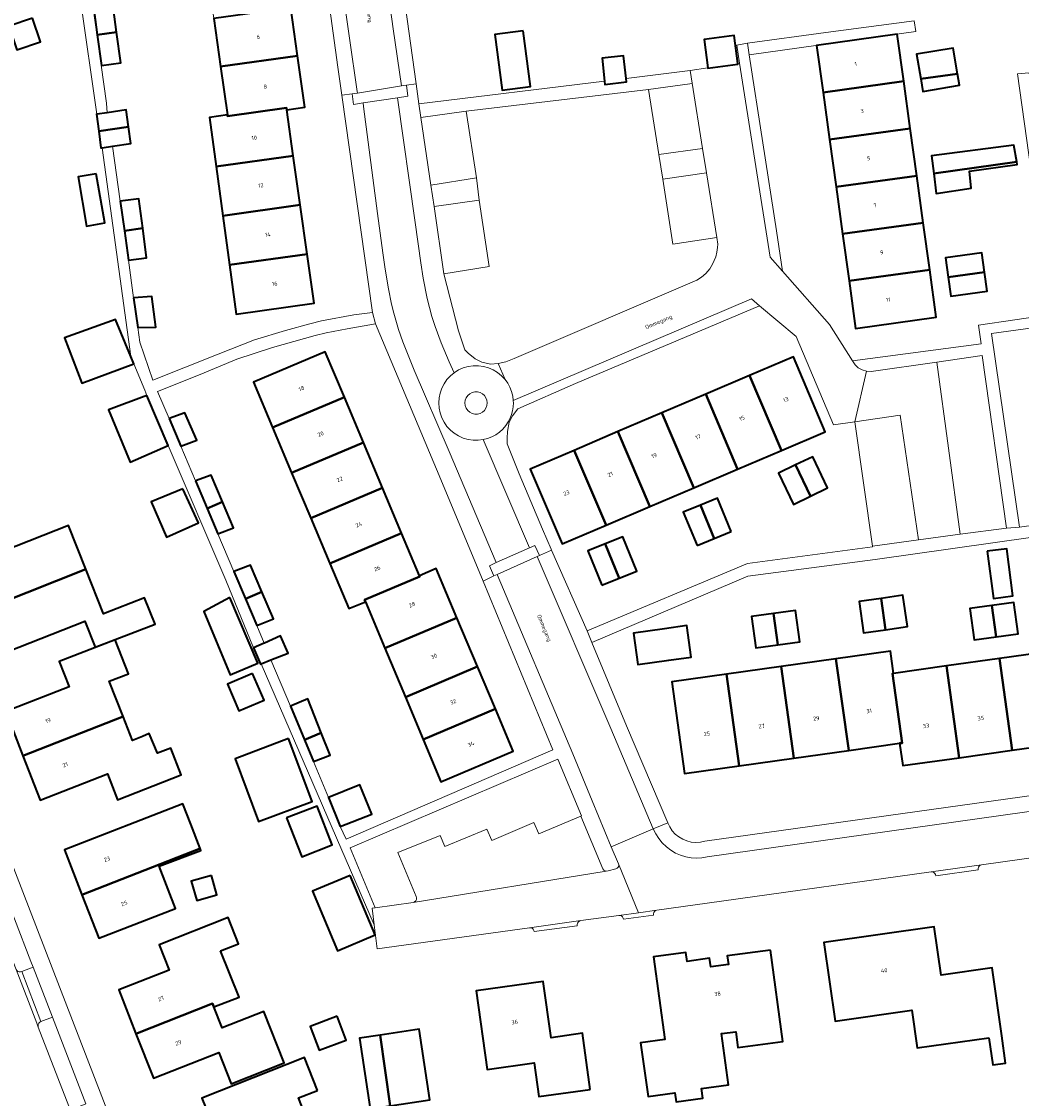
# Model space of a CAD drawing. Header units: metres. Extents: x 229229 to 231729, y 593167 to 595667.
# Tile 204 of 256: x 231073 to 231184, y 593946 to 594065. Entities that reach past the tile are written whole.
import ezdxf
from ezdxf.enums import TextEntityAlignment as Align

# ---------------------------------------------------------------- set-up
doc = ezdxf.new("R2010")
doc.units = ezdxf.units.M
for name, color, linetype, lineweight in [('B-WE-GR-BEPLANTING_CULTUUR_VASTE PLANTENVAK-GV', 90, 'Continuous', 18), ('B-WE-GR-GROENVOORZIENING-GV', 80, 'Continuous', 18), ('B-WE-OG-BEBOUWING-GV', 7, 'Continuous', 35), ('B-WE-OG-BEBOUWING-T18', 10, 'Continuous', 18), ('B-WE-OG-BEBOUWING_SCHUUR-GV', 7, 'Continuous', 35), ('B-WE-OG-TERREIN_ERF-GV', 7, 'Continuous', 18), ('B-WE-OG-TOPOGRAFIE-T18', 10, 'Continuous', 18), ('B-WE-VH-VERHARDING_GESLOTEN-GV', 252, 'Continuous', 18), ('B-WE-VH-VERHARDING_OPEN-GV', 252, 'Continuous', 18)]:
    doc.layers.add(name, color=color, linetype=linetype, lineweight=lineweight)
doc.styles.add('NLCS-ISO-M250-T18', font='NLCS-ISO.ttf', dxfattribs={"height": 0.45})

msp = doc.modelspace()

# ---------------------------------------------------------------- linework, layer by layer
at = {"layer": 'B-WE-GR-BEPLANTING_CULTUUR_VASTE PLANTENVAK-GV'}
for points in [[(231143.708, 594050.596), (231144.135, 594047.893), (231148.963, 594048.585), (231148.538, 594051.272)], [(231123.844, 594045.545), (231123.538, 594048.019), (231118.491, 594047.231), (231118.844, 594044.849)], [(231129.874, 593976.775), (231130.414, 593975.527), (231135.057, 593977.499), (231135.141, 593977.535), (231132.526, 593983.768), (231109.55, 593973.97), (231112.332, 593967.353), (231116.531, 593967.942), (231116.694, 593968.006), (231116.823, 593968.124), (231116.902, 593968.281), (231116.919, 593968.455), (231116.873, 593968.624), (231114.821, 593973.48), (231119.508, 593975.346), (231120.024, 593974.118), (231124.68, 593976.061), (231125.226, 593974.81)], [(231070.618, 593970.838), (231069.384, 593970.34), (231069.254, 593970.271), (231069.151, 593970.166), (231069.086, 593970.034), (231069.063, 593969.888), (231069.087, 593969.743), (231072.566, 593960.717), (231072.632, 593960.545), (231072.713, 593960.42), (231072.829, 593960.327), (231072.969, 593960.274), (231073.117, 593960.266), (231073.261, 593960.305), (231074.508, 593960.786), (231074.263, 593961.419)], [(231076.644, 593955.268), (231075.388, 593954.784), (231075.255, 593954.716), (231075.15, 593954.611), (231075.083, 593954.478), (231075.06, 593954.331), (231075.084, 593954.184), (231078.455, 593945.434), (231078.536, 593945.309), (231078.652, 593945.216), (231078.792, 593945.163), (231078.94, 593945.155), (231079.084, 593945.194), (231080.353, 593945.683)]]:
    msp.add_lwpolyline(points, close=True, dxfattribs=at)
at = {"layer": 'B-WE-GR-GROENVOORZIENING-GV'}
msp.add_lwpolyline([(231123.844, 594045.545), (231124.948, 594038.238), (231119.941, 594037.433), (231121.541, 594031.133), (231122.228, 594029.038), (231122.618, 594028.64), (231123.383, 594028.028), (231124.123, 594027.66), (231125.077, 594027.441), (231125.919, 594027.524), (231126.78, 594027.707), (231127.693, 594028.064), (231147.903, 594036.705), (231148.404, 594037.033), (231148.894, 594037.466), (231149.315, 594037.964), (231149.644, 594038.505), (231150.004, 594039.29), (231150.123, 594039.795), (231150.189, 594040.313), (231150.209, 594040.71), (231150.094, 594041.44), (231145.238, 594040.708), (231144.135, 594047.893), (231143.708, 594050.596), (231142.565, 594057.8), (231122.4, 594055.413), (231123.538, 594048.019)], close=True, dxfattribs=at)
at = {"layer": 'B-WE-OG-BEBOUWING-GV'}
for points in [[(231081.601, 594063.832), (231083.742, 594064.125), (231083.281, 594067.498), (231081.14, 594067.205)], [(231103.013, 594066.82), (231094.48, 594065.635), (231095.24, 594060.313), (231103.753, 594061.495)], [(231083.742, 594064.125), (231081.601, 594063.832), (231082.062, 594060.459), (231084.203, 594060.752)], [(231128.678, 594064.29), (231125.548, 594063.868), (231126.377, 594057.712), (231129.507, 594058.134)], [(231149.108, 594060.174), (231149.11, 594060.159), (231152.442, 594060.595), (231152.433, 594060.663), (231152.029, 594063.746), (231148.697, 594063.31)], [(231170.767, 594058.699), (231170.05, 594063.9), (231161.14, 594062.65), (231161.854, 594057.47)], [(231176.706, 594059.518), (231176.226, 594062.357), (231172.192, 594061.676), (231172.651, 594058.959)], [(231103.753, 594061.495), (231095.24, 594060.313), (231096, 594054.99), (231096.022, 594054.831), (231102.543, 594055.753), (231102.56, 594055.55), (231104.54, 594055.83)], [(231137.698, 594058.725), (231137.739, 594058.357), (231140.121, 594058.621), (231140.077, 594059.018), (231139.8, 594061.517), (231137.418, 594061.253)], [(231172.651, 594058.959), (231172.886, 594057.57), (231176.921, 594058.251), (231176.706, 594059.518)], [(231162.571, 594052.269), (231171.484, 594053.498), (231170.767, 594058.699), (231161.854, 594057.47)], [(231082.712, 594055.224), (231081.563, 594055.055), (231081.53, 594055.05), (231081.775, 594053.195), (231085.063, 594053.67), (231084.814, 594055.533)], [(231102.56, 594055.55), (231102.543, 594055.753), (231096.022, 594054.831), (231096, 594054.99), (231094.03, 594054.71), (231094.76, 594049.273), (231103.275, 594050.471)], [(231083.311, 594051.523), (231085.312, 594051.806), (231085.063, 594053.67), (231081.775, 594053.195), (231082.02, 594051.34), (231082.135, 594051.356)], [(231171.484, 594053.498), (231162.571, 594052.269), (231163.293, 594047.036), (231172.205, 594048.265)], [(231174.081, 594048.524), (231183.259, 594049.789), (231182.956, 594051.633), (231173.847, 594050.443)], [(231104.04, 594045.039), (231103.275, 594050.471), (231094.76, 594049.273), (231095.49, 594043.835)], [(231174.081, 594048.524), (231174.355, 594046.283), (231178.225, 594046.88), (231178.056, 594048.773), (231183.307, 594049.502), (231183.259, 594049.789)], [(231081.489, 594048.479), (231079.484, 594048.129), (231080.432, 594042.695), (231082.437, 594043.045)], [(231172.922, 594043.064), (231172.205, 594048.265), (231163.293, 594047.036), (231164.01, 594041.835)], [(231086.633, 594042.452), (231086.221, 594045.719), (231084.15, 594045.453), (231084.602, 594042.186)], [(231095.49, 594043.835), (231096.22, 594038.398), (231104.805, 594039.606), (231104.04, 594045.039)], [(231086.633, 594042.452), (231084.602, 594042.186), (231085.054, 594038.918), (231087.045, 594039.185)], [(231164.727, 594036.635), (231173.639, 594037.864), (231172.922, 594043.064), (231164.01, 594041.835)], [(231179.686, 594037.619), (231179.394, 594039.739), (231175.391, 594039.187), (231175.684, 594037.067)], [(231104.805, 594039.606), (231096.22, 594038.398), (231096.95, 594032.96), (231105.57, 594034.17)], [(231173.639, 594037.864), (231164.727, 594036.635), (231165.45, 594031.39), (231174.36, 594032.63)], [(231179.686, 594037.619), (231175.684, 594037.067), (231175.976, 594034.946), (231179.979, 594035.499)], [(231085.63, 594034.756), (231086.084, 594031.477), (231088.07, 594031.529), (231087.642, 594034.896)], [(231085.306, 594028.287), (231083.61, 594032.377), (231077.995, 594030.344), (231079.888, 594025.353), (231085.642, 594027.465)], [(231108.932, 594023.785), (231106.82, 594028.8), (231098.87, 594025.45), (231100.982, 594020.437)], [(231153.733, 594026.173), (231157.256, 594017.898), (231162.1, 594019.96), (231158.59, 594028.24)], [(231157.256, 594017.898), (231153.733, 594026.173), (231148.884, 594024.109), (231152.408, 594015.833)], [(231087.102, 594023.983), (231082.839, 594022.394), (231085.237, 594016.608), (231089.464, 594018.444)], [(231100.982, 594020.437), (231103.094, 594015.423), (231111.044, 594018.772), (231108.932, 594023.785)], [(231148.884, 594024.109), (231144.035, 594022.045), (231147.559, 594013.769), (231152.408, 594015.833)], [(231089.543, 594021.414), (231090.833, 594018.359), (231092.609, 594019.031), (231091.279, 594022.075)], [(231139.178, 594019.978), (231142.702, 594011.701), (231147.559, 594013.769), (231144.035, 594022.045)], [(231142.702, 594011.701), (231139.178, 594019.978), (231134.329, 594017.914), (231137.852, 594009.636)], [(231113.155, 594013.758), (231111.044, 594018.772), (231103.094, 594015.423), (231105.206, 594010.41)], [(231134.329, 594017.914), (231129.48, 594015.85), (231133, 594007.57), (231137.852, 594009.636)], [(231158.813, 594016.303), (231160.462, 594012.849), (231162.357, 594013.753), (231160.708, 594017.208)], [(231160.462, 594012.849), (231158.813, 594016.303), (231156.918, 594015.399), (231158.566, 594011.944)], [(231092.451, 594014.55), (231093.751, 594011.488), (231095.46, 594012.208), (231094.188, 594015.173)], [(231091.082, 594013.671), (231087.571, 594012.213), (231089.257, 594008.333), (231092.807, 594009.893)], [(231115.257, 594008.768), (231113.155, 594013.758), (231105.206, 594010.41), (231107.308, 594005.42)], [(231151.706, 594008.947), (231150.178, 594012.64), (231148.29, 594011.86), (231149.817, 594008.167)], [(231093.751, 594011.488), (231094.946, 594008.673), (231096.684, 594009.353), (231095.46, 594012.208)], [(231147.928, 594007.387), (231149.817, 594008.167), (231148.29, 594011.86), (231146.401, 594011.08)], [(231067.32, 593999.62), (231080.339, 594004.772), (231078.437, 594009.6), (231065.409, 594004.471)], [(231111.26, 594001.16), (231111.168, 594001.394), (231117.279, 594003.968), (231117.24, 594004.06), (231115.257, 594008.768), (231107.308, 594005.42), (231109.41, 594000.43)], [(231137.374, 594002.999), (231139.31, 594003.781), (231137.77, 594007.588), (231135.835, 594006.806)], [(231139.31, 594003.781), (231141.245, 594004.562), (231139.706, 594008.369), (231137.77, 594007.588)], [(231180.005, 594006.767), (231180.687, 594001.537), (231182.829, 594001.817), (231182.148, 594007.046)], [(231099.813, 594002.264), (231098.551, 594005.219), (231096.709, 594004.521), (231097.992, 594001.497)], [(231080.339, 594004.772), (231067.32, 593999.62), (231069.25, 593994.709), (231080.249, 593999.037), (231081.373, 593996.18), (231087.995, 593998.703), (231086.844, 594001.626), (231082.285, 593999.83)], [(231117.24, 594004.06), (231117.279, 594003.968), (231111.168, 594001.394), (231111.26, 594001.16), (231113.404, 593996.042), (231121.367, 593999.41), (231119.07, 594004.84)], [(231096.281, 594001.651), (231093.374, 594000.096), (231096.29, 593993.106), (231099.367, 593994.402)], [(231097.992, 594001.497), (231099.242, 593998.554), (231101.079, 593999.298), (231099.813, 594002.264)], [(231168.263, 594001.557), (231168.751, 593998.091), (231171.172, 593998.431), (231170.685, 594001.897)], [(231168.751, 593998.091), (231168.263, 594001.557), (231165.842, 594001.217), (231166.329, 593997.75)], [(231180.992, 593997.293), (231180.509, 594000.761), (231178.083, 594000.424), (231178.566, 593996.955)], [(231180.509, 594000.761), (231180.992, 593997.293), (231183.418, 593997.631), (231182.935, 594001.099)], [(231113.404, 593996.042), (231115.668, 593990.64), (231123.648, 593994.015), (231121.367, 593999.41)], [(231156.86, 593996.42), (231156.373, 593999.887), (231153.946, 593999.546), (231154.433, 593996.079)], [(231156.373, 593999.887), (231156.86, 593996.42), (231159.287, 593996.761), (231158.8, 594000.227)], [(231144.319, 593998.193), (231140.898, 593997.714), (231141.383, 593994.249), (231144.804, 593994.728), (231147.282, 593995.074), (231146.795, 593998.541)], [(231073.39, 593984.16), (231084.456, 593988.511), (231082.913, 593992.39), (231085.059, 593993.225), (231083.594, 593996.99), (231077.397, 593994.578), (231078.488, 593991.773), (231071.49, 593989.05)], [(231100.069, 593996.606), (231098.897, 593996.097), (231098.88, 593996.09), (231099.64, 593994.27), (231099.725, 593994.306), (231100.806, 593994.765), (231102.713, 593995.494), (231101.869, 593997.401), (231100.1, 593996.62)], [(231164.68, 593984.753), (231170.315, 593985.545), (231170.593, 593985.538), (231169.51, 593993.248), (231169.649, 593993.268), (231169.307, 593995.714), (231163.259, 593994.868)], [(231187.186, 593995.719), (231181.34, 593994.902), (231182.759, 593984.767), (231188.604, 593985.585)], [(231157.21, 593994.023), (231158.632, 593983.903), (231164.68, 593984.753), (231163.259, 593994.868)], [(231175.494, 593994.085), (231176.911, 593983.948), (231182.759, 593984.767), (231181.34, 593994.902)], [(231115.668, 593990.64), (231117.629, 593985.96), (231125.625, 593989.341), (231123.648, 593994.015)], [(231158.632, 593983.903), (231157.21, 593994.023), (231151.162, 593993.178), (231152.585, 593983.053)], [(231176.911, 593983.948), (231175.494, 593994.085), (231169.649, 593993.268), (231169.51, 593993.248), (231170.593, 593985.538), (231170.315, 593985.545), (231170.662, 593983.073)], [(231098.787, 593993.269), (231095.995, 593992.076), (231097.261, 593989.113), (231100.053, 593990.306)], [(231152.585, 593983.053), (231151.162, 593993.178), (231145.114, 593992.332), (231146.54, 593982.204)], [(231106.378, 593986.712), (231104.904, 593990.441), (231102.965, 593989.63), (231104.522, 593985.927)], [(231125.625, 593989.341), (231117.629, 593985.96), (231119.59, 593981.28), (231127.6, 593984.67)], [(231084.456, 593988.511), (231073.39, 593984.16), (231075.29, 593979.27), (231082.728, 593982.161), (231083.848, 593979.3), (231090.894, 593982.06), (231089.745, 593985.017), (231088.268, 593984.443), (231087.35, 593986.611), (231086.618, 593986.293), (231085.509, 593985.862)], [(231104.522, 593985.927), (231105.525, 593983.543), (231107.363, 593984.221), (231106.378, 593986.712)], [(231102.751, 593986.052), (231096.842, 593983.839), (231099.444, 593976.893), (231105.353, 593979.106)], [(231108.472, 593976.33), (231111.946, 593977.721), (231110.652, 593980.953), (231107.178, 593979.562)], [(231079.921, 593968.808), (231092.975, 593973.901), (231091.954, 593976.597), (231091.085, 593978.845), (231077.99, 593973.78)], [(231102.536, 593977.284), (231104.216, 593972.991), (231107.584, 593974.313), (231105.904, 593978.606)], [(231092.975, 593973.901), (231079.921, 593968.808), (231081.8, 593963.99), (231090.26, 593967.28), (231088.441, 593971.978), (231093.055, 593973.691)], [(231094.222, 593970.925), (231092.001, 593970.286), (231092.61, 593968.17), (231094.831, 593968.81)], [(231109.566, 593970.929), (231105.397, 593969.181), (231108.15, 593962.618), (231112.319, 593964.367)], [(231095.22, 593962.597), (231097.232, 593963.388), (231096.09, 593966.292), (231088.44, 593963.285), (231089.546, 593960.474), (231083.99, 593958.29), (231085.89, 593953.44), (231094.36, 593956.77), (231094.494, 593956.429), (231097.293, 593957.485)], [(231180.186, 593953.006), (231180.627, 593950.013), (231182.009, 593950.199), (231181.626, 593953.21), (231180.562, 593960.717), (231174.898, 593959.914), (231174.14, 593965.261), (231161.952, 593963.533), (231163.187, 593954.817), (231171.679, 593956.042), (231172.269, 593951.883)], [(231156.031, 593962.693), (231151.255, 593962.041), (231151.382, 593961.109), (231149.436, 593960.843), (231149.309, 593961.776), (231146.817, 593961.436), (231146.681, 593962.425), (231143.113, 593961.935), (231144.366, 593952.814), (231141.684, 593952.441), (231142.509, 593946.499), (231145.471, 593946.907), (231145.607, 593945.92), (231148.569, 593946.328), (231148.424, 593947.385), (231151.396, 593947.794), (231150.616, 593953.452), (231152.195, 593953.67), (231152.435, 593951.932), (231157.386, 593952.583)], [(231136.09, 593947.28), (231135.25, 593953.49), (231131.78, 593953), (231130.92, 593959.21), (231123.49, 593958.19), (231124.696, 593949.501), (231129.921, 593950.226), (231130.439, 593946.496)], [(231085.89, 593953.44), (231087.83, 593948.52), (231095.043, 593951.356), (231096.397, 593947.912), (231102.261, 593950.218), (231100.029, 593955.895), (231095.419, 593954.082), (231094.494, 593956.429), (231094.36, 593956.77)], [(231108.13, 593955.371), (231105.146, 593954.25), (231106.133, 593951.622), (231109.117, 593952.743)], [(231112.874, 593953.295), (231110.592, 593952.952), (231111.765, 593945.146), (231113.974, 593945.478)], [(231113.974, 593945.478), (231118.381, 593946.141), (231117.208, 593953.946), (231112.874, 593953.295)], [(231105.94, 593947.18), (231104.52, 593950.81), (231093.18, 593946.33), (231094.37, 593943.34), (231097.13, 593944.43), (231098.58, 593940.78), (231092.8, 593938.48), (231095.43, 593931.83), (231104.86, 593935.56), (231103.34, 593939.45), (231106.14, 593940.55), (231103.86, 593946.36)]]:
    msp.add_lwpolyline(points, close=True, dxfattribs=at)
at = {"layer": 'B-WE-OG-BEBOUWING_SCHUUR-GV'}
msp.add_lwpolyline([(231074.456, 594065.688), (231071.823, 594064.798), (231072.714, 594062.162), (231075.347, 594063.052)], close=True, dxfattribs=at)
at = {"layer": 'B-WE-OG-TERREIN_ERF-GV'}
for points in [[(231080.516, 594071.264), (231082.623, 594056.272), (231082.712, 594055.224), (231084.814, 594055.533), (231085.063, 594053.67), (231085.312, 594051.806), (231083.311, 594051.523), (231084.15, 594045.453), (231086.221, 594045.719), (231086.633, 594042.452), (231087.045, 594039.185), (231085.054, 594038.918), (231085.63, 594034.756), (231087.642, 594034.896), (231088.07, 594031.529), (231086.084, 594031.477), (231086.306, 594029.869), (231087.765, 594025.673), (231094.965, 594028.553), (231098.979, 594030.122), (231102.427, 594031.144), (231105.122, 594031.903), (231106.406, 594032.214), (231109.959, 594032.883), (231112.051, 594033.164), (231108.634, 594057.146), (231108.189, 594060.268), (231105.356, 594080.96)], [(231114.067, 594078.574), (231116.872, 594058.424), (231117.178, 594056.204), (231137.698, 594058.725), (231137.418, 594061.253), (231139.8, 594061.517), (231140.077, 594059.018), (231147.168, 594059.889), (231149.108, 594060.174), (231148.697, 594063.31), (231152.029, 594063.746), (231152.433, 594060.663), (231152.628, 594060.692), (231152.31, 594062.698), (231153.477, 594062.898), (231162.155, 594064.075), (231171.925, 594065.383), (231172.087, 594064.201), (231153.678, 594061.613), (231156.705, 594042.161), (231157.361, 594037.722), (231162.572, 594031.836), (231165.099, 594027.81), (231179.342, 594029.688), (231179.023, 594031.753), (231187.08, 594032.922), (231183.357, 594059.513), (231184.643, 594059.646)], [(231190.402, 593973.652), (231179.372, 593972.108), (231179.232, 593972.057), (231179.115, 593971.965), (231179.031, 593971.842), (231178.99, 593971.699), (231178.995, 593971.55), (231174.311, 593970.895), (231174.275, 593971.039), (231174.196, 593971.165), (231174.082, 593971.261), (231173.944, 593971.317), (231173.796, 593971.327), (231150.636, 593968.086), (231143.474, 593967.099), (231143.334, 593967.049), (231143.216, 593966.957), (231143.133, 593966.834), (231143.091, 593966.691), (231143.096, 593966.542), (231139.793, 593966.087), (231139.758, 593966.232), (231139.679, 593966.358), (231139.565, 593966.454), (231139.428, 593966.51), (231139.279, 593966.521), (231135.058, 593965.94), (231134.918, 593965.889), (231134.8, 593965.798), (231134.717, 593965.675), (231134.675, 593965.532), (231134.68, 593965.383), (231129.902, 593964.725), (231129.866, 593964.869), (231129.788, 593964.996), (231129.674, 593965.092), (231129.536, 593965.148), (231129.388, 593965.159), (231112.552, 593962.839), (231112.221, 593965.48), (231099.725, 593994.306), (231099.64, 593994.27), (231098.88, 593996.09), (231098.897, 593996.097), (231095.818, 594003.549), (231089.464, 594018.444), (231085.237, 594016.608), (231082.839, 594022.394), (231087.102, 594023.983), (231086.859, 594024.551), (231085.642, 594027.465), (231079.888, 594025.353), (231077.995, 594030.344), (231083.61, 594032.377), (231085.306, 594028.287), (231082.135, 594051.356), (231082.02, 594051.34), (231081.775, 594053.195), (231081.53, 594055.05), (231081.563, 594055.055), (231079.757, 594067.693)], [(231057.313, 594010.654), (231085.352, 593938.097)], [(231189.192, 594008.904), (231167.615, 594005.857), (231153.541, 594003.996), (231136.304, 593996.692), (231140.122, 593987.474), (231144.679, 593976.753), (231144.894, 593976.299), (231145.173, 593975.882), (231145.511, 593975.511), (231145.9, 593975.194), (231146.332, 593974.938), (231146.797, 593974.749), (231147.285, 593974.63), (231147.785, 593974.585), (231148.286, 593974.614), (231148.777, 593974.717), (231222.364, 593984.983)], [(231188.604, 593985.585), (231182.759, 593984.767), (231176.911, 593983.948), (231170.662, 593983.073), (231170.315, 593985.545), (231164.68, 593984.753), (231158.632, 593983.903), (231152.585, 593983.053), (231146.54, 593982.204), (231145.114, 593992.332), (231151.162, 593993.178), (231157.21, 593994.023), (231163.259, 593994.868), (231169.307, 593995.714), (231169.649, 593993.268), (231175.494, 593994.085), (231181.34, 593994.902), (231187.186, 593995.719)]]:
    msp.add_lwpolyline(points, dxfattribs=at)
for points in [[(231094.03, 594054.71), (231096, 594054.99), (231095.24, 594060.313), (231094.48, 594065.635), (231093.72, 594070.958), (231092.96, 594076.28), (231101.53, 594077.5), (231102.274, 594072.146), (231103.013, 594066.82), (231103.753, 594061.495), (231104.54, 594055.83), (231102.56, 594055.55), (231103.275, 594050.471), (231104.04, 594045.039), (231104.805, 594039.606), (231105.57, 594034.17), (231096.95, 594032.96), (231096.22, 594038.398), (231095.49, 594043.835), (231094.76, 594049.273)], [(231082.062, 594060.459), (231081.601, 594063.832), (231081.14, 594067.205), (231083.281, 594067.498), (231083.742, 594064.125), (231084.203, 594060.752)], [(231128.678, 594064.29), (231129.507, 594058.134), (231126.377, 594057.712), (231125.548, 594063.868)], [(231172.205, 594048.265), (231172.922, 594043.064), (231173.639, 594037.864), (231174.36, 594032.63), (231165.45, 594031.39), (231164.727, 594036.635), (231164.01, 594041.835), (231163.293, 594047.036), (231162.571, 594052.269), (231161.854, 594057.47), (231161.14, 594062.65), (231170.05, 594063.9), (231170.767, 594058.699), (231171.484, 594053.498)], [(231176.706, 594059.518), (231176.921, 594058.251), (231172.886, 594057.57), (231172.651, 594058.959), (231172.192, 594061.676), (231176.226, 594062.357)], [(231183.259, 594049.789), (231183.307, 594049.502), (231178.056, 594048.773), (231178.225, 594046.88), (231174.355, 594046.283), (231174.081, 594048.524), (231173.847, 594050.443), (231182.956, 594051.633)], [(231079.484, 594048.129), (231081.489, 594048.479), (231082.437, 594043.045), (231080.432, 594042.695)], [(231179.686, 594037.619), (231179.979, 594035.499), (231175.976, 594034.946), (231175.684, 594037.067), (231175.391, 594039.187), (231179.394, 594039.739)], [(231211.939, 594035.268), (231196.838, 594033.078), (231180.485, 594030.837), (231183.562, 594009.437), (231200.159, 594011.757), (231214.85, 594013.892), (231214.288, 594018.018), (231212.501, 594031.141)], [(231135.771, 593997.977), (231153.495, 594005.42), (231167.317, 594007.262), (231167.314, 594007.331), (231165.348, 594021.068), (231162.998, 594020.723), (231158.863, 594030.481), (231154.804, 594033.9), (231134.482, 594025.295), (231128.098, 594022.496), (231127.506, 594021.728), (231127.156, 594021.009), (231126.963, 594020.009), (231126.915, 594019.275), (231126.941, 594018.618), (231128.241, 594015.31), (231130.83, 594009.186), (231131.791, 594007.004), (231131.839, 594006.895)], [(231102.965, 593989.63), (231104.904, 593990.441), (231106.378, 593986.712), (231107.363, 593984.221), (231105.525, 593983.543), (231107.178, 593979.562), (231110.652, 593980.953), (231111.946, 593977.721), (231108.472, 593976.33), (231109.137, 593974.952), (231131.986, 593984.811), (231124.254, 594003.474), (231119.61, 594014.683), (231112.359, 594031.91), (231109.255, 594031.353), (231106.905, 594030.907), (231105.705, 594030.588), (231100.975, 594029.283), (231097.041, 594027.973), (231092.979, 594026.294), (231088.281, 594024.403), (231089.543, 594021.414), (231091.279, 594022.075), (231092.609, 594019.031), (231090.833, 594018.359), (231092.451, 594014.55), (231094.188, 594015.173), (231095.46, 594012.208), (231096.684, 594009.353), (231094.946, 594008.673), (231096.709, 594004.521), (231098.551, 594005.219), (231099.813, 594002.264), (231101.079, 593999.298), (231099.242, 593998.554), (231100.069, 593996.606), (231100.1, 593996.62), (231101.869, 593997.401), (231102.713, 593995.494), (231100.806, 593994.765)], [(231115.668, 593990.64), (231113.404, 593996.042), (231111.26, 594001.16), (231109.41, 594000.43), (231107.308, 594005.42), (231105.206, 594010.41), (231103.094, 594015.423), (231100.982, 594020.437), (231098.87, 594025.45), (231106.82, 594028.8), (231108.932, 594023.785), (231111.044, 594018.772), (231113.155, 594013.758), (231115.257, 594008.768), (231117.24, 594004.06), (231119.07, 594004.84), (231121.367, 593999.41), (231123.648, 593994.015), (231125.625, 593989.341), (231127.6, 593984.67), (231119.59, 593981.28), (231117.629, 593985.96)], [(231144.035, 594022.045), (231148.884, 594024.109), (231153.733, 594026.173), (231158.59, 594028.24), (231162.1, 594019.96), (231157.256, 594017.898), (231152.408, 594015.833), (231147.559, 594013.769), (231142.702, 594011.701), (231137.852, 594009.636), (231133, 594007.57), (231129.48, 594015.85), (231134.329, 594017.914), (231139.178, 594019.978)], [(231156.918, 594015.399), (231158.813, 594016.303), (231160.708, 594017.208), (231162.357, 594013.753), (231160.462, 594012.849), (231158.566, 594011.944)], [(231091.082, 594013.671), (231092.807, 594009.893), (231089.257, 594008.333), (231087.571, 594012.213)], [(231149.817, 594008.167), (231147.928, 594007.387), (231146.401, 594011.08), (231148.29, 594011.86), (231150.178, 594012.64), (231151.706, 594008.947)], [(231086.844, 594001.626), (231087.995, 593998.703), (231081.373, 593996.18), (231080.249, 593999.037), (231069.25, 593994.709), (231067.32, 593999.62), (231065.409, 594004.471), (231078.437, 594009.6), (231080.339, 594004.772), (231082.285, 593999.83)], [(231141.245, 594004.562), (231139.31, 594003.781), (231137.374, 594002.999), (231135.835, 594006.806), (231137.77, 594007.588), (231139.706, 594008.369)], [(231182.829, 594001.817), (231180.687, 594001.537), (231180.005, 594006.767), (231182.148, 594007.046)], [(231096.281, 594001.651), (231099.367, 593994.402), (231096.29, 593993.106), (231093.374, 594000.096)], [(231171.172, 593998.431), (231168.751, 593998.091), (231166.329, 593997.75), (231165.842, 594001.217), (231168.263, 594001.557), (231170.685, 594001.897)], [(231183.418, 593997.631), (231180.992, 593997.293), (231178.566, 593996.955), (231178.083, 594000.424), (231180.509, 594000.761), (231182.935, 594001.099)], [(231159.287, 593996.761), (231156.86, 593996.42), (231154.433, 593996.079), (231153.946, 593999.546), (231156.373, 593999.887), (231158.8, 594000.227)], [(231147.282, 593995.074), (231144.804, 593994.728), (231141.383, 593994.249), (231140.898, 593997.714), (231144.319, 593998.193), (231146.795, 593998.541)], [(231089.745, 593985.017), (231090.894, 593982.06), (231083.848, 593979.3), (231082.728, 593982.161), (231075.29, 593979.27), (231073.39, 593984.16), (231071.49, 593989.05), (231078.488, 593991.773), (231077.397, 593994.578), (231083.594, 593996.99), (231085.059, 593993.225), (231082.913, 593992.39), (231084.456, 593988.511), (231085.509, 593985.862), (231086.618, 593986.293), (231087.35, 593986.611), (231088.268, 593984.443)], [(231095.995, 593992.076), (231098.787, 593993.269), (231100.053, 593990.306), (231097.261, 593989.113)], [(231102.751, 593986.052), (231105.353, 593979.106), (231099.444, 593976.893), (231096.842, 593983.839)], [(231091.085, 593978.845), (231091.954, 593976.597), (231092.975, 593973.901), (231093.055, 593973.691), (231088.441, 593971.978), (231090.26, 593967.28), (231081.8, 593963.99), (231079.921, 593968.808), (231077.99, 593973.78)], [(231105.904, 593978.606), (231107.584, 593974.313), (231104.216, 593972.991), (231102.536, 593977.284)], [(231094.222, 593970.925), (231094.831, 593968.81), (231092.61, 593968.17), (231092.001, 593970.286)], [(231109.566, 593970.929), (231112.319, 593964.367), (231108.15, 593962.618), (231105.397, 593969.181)], [(231096.09, 593966.292), (231097.232, 593963.388), (231095.22, 593962.597), (231097.293, 593957.485), (231094.494, 593956.429), (231095.419, 593954.082), (231100.029, 593955.895), (231102.261, 593950.218), (231096.397, 593947.912), (231095.043, 593951.356), (231087.83, 593948.52), (231085.89, 593953.44), (231083.99, 593958.29), (231089.546, 593960.474), (231088.44, 593963.285)], [(231174.14, 593965.261), (231174.898, 593959.914), (231180.562, 593960.717), (231181.626, 593953.21), (231182.009, 593950.199), (231180.627, 593950.013), (231180.186, 593953.006), (231172.269, 593951.883), (231171.679, 593956.042), (231163.187, 593954.817), (231161.952, 593963.533)], [(231143.113, 593961.935), (231146.681, 593962.425), (231146.817, 593961.436), (231149.309, 593961.776), (231149.436, 593960.843), (231151.382, 593961.109), (231151.255, 593962.041), (231156.031, 593962.693), (231157.386, 593952.583), (231152.435, 593951.932), (231152.195, 593953.67), (231150.616, 593953.452), (231151.396, 593947.794), (231148.424, 593947.385), (231148.569, 593946.328), (231145.607, 593945.92), (231145.471, 593946.907), (231142.509, 593946.499), (231141.684, 593952.441), (231144.366, 593952.814)], [(231130.92, 593959.21), (231131.78, 593953), (231135.25, 593953.49), (231136.09, 593947.28), (231130.439, 593946.496), (231129.921, 593950.226), (231124.696, 593949.501), (231123.49, 593958.19)], [(231108.13, 593955.371), (231109.117, 593952.743), (231106.133, 593951.622), (231105.146, 593954.25)], [(231117.208, 593953.946), (231118.381, 593946.141), (231113.974, 593945.478), (231111.765, 593945.146), (231110.592, 593952.952), (231112.874, 593953.295)], [(231104.52, 593950.81), (231105.94, 593947.18), (231103.86, 593946.36), (231106.14, 593940.55), (231103.34, 593939.45), (231104.86, 593935.56), (231095.43, 593931.83), (231092.8, 593938.48), (231098.58, 593940.78), (231097.13, 593944.43), (231094.37, 593943.34), (231093.18, 593946.33)]]:
    msp.add_lwpolyline(points, close=True, dxfattribs=at)
at = {"layer": 'B-WE-VH-VERHARDING_GESLOTEN-GV'}
msp.add_lwpolyline([(231078.455, 593945.434), (231075.084, 593954.184), (231074.916, 593954.619), (231072.632, 593960.545), (231072.566, 593960.717), (231069.087, 593969.743), (231068.928, 593970.156), (231068.466, 593971.356), (231066.764, 593975.708), (231066.601, 593976.126), (231063.415, 593984.274), (231063.25, 593984.696), (231060.667, 593991.301), (231060.499, 593991.732), (231058.297, 593997.364), (231057.272, 594000.022), (231057.107, 594000.451), (231054.804, 594006.423), (231054.645, 594006.835), (231053.972, 594008.581), (231047.136, 594006.058), (231064.299, 593961.96), (231064.728, 593960.858), (231075.38, 593933.491)], dxfattribs=at)
at = {"layer": 'B-WE-VH-VERHARDING_OPEN-GV'}
for points in [[(231108.634, 594057.146), (231109.782, 594057.313), (231110.37, 594057.399), (231110.332, 594057.587), (231106.959, 594081.189), (231106.725, 594082.512), (231106.723, 594082.52), (231105.356, 594080.96), (231108.189, 594060.268)], [(231115.787, 594058.273), (231116.872, 594058.424), (231114.067, 594078.574), (231113.93, 594080.105), (231112.183, 594079.949), (231112.527, 594077.643), (231114.317, 594064.503), (231115.245, 594058.206), (231115.482, 594058.23)], [(231082.712, 594055.224), (231082.623, 594056.272), (231080.516, 594071.264), (231080.076, 594074.391), (231079.653, 594077.4), (231078.473, 594077.25), (231079.757, 594067.693), (231081.563, 594055.055)], [(231153.477, 594062.898), (231153.678, 594061.613), (231172.087, 594064.201), (231171.925, 594065.383), (231162.155, 594064.075)], [(231153.678, 594061.613), (231153.477, 594062.898), (231152.31, 594062.698), (231152.628, 594060.692), (231155.999, 594039.261), (231157.361, 594037.722), (231156.705, 594042.161)], [(231153.924, 594034.641), (231154.804, 594033.9), (231158.863, 594030.481), (231162.998, 594020.723), (231165.348, 594021.068), (231166.652, 594026.649), (231166.172, 594026.793), (231165.745, 594027.038), (231165.402, 594027.365), (231165.099, 594027.81), (231162.572, 594031.836), (231157.361, 594037.722), (231155.999, 594039.261), (231152.628, 594060.692), (231152.433, 594060.663), (231152.442, 594060.595), (231149.11, 594060.159), (231149.108, 594060.174), (231147.168, 594059.889), (231147.394, 594058.498), (231148.538, 594051.272), (231148.963, 594048.585), (231150.094, 594041.44), (231150.209, 594040.71), (231150.189, 594040.313), (231150.123, 594039.795), (231150.004, 594039.29), (231149.644, 594038.505), (231149.315, 594037.964), (231148.894, 594037.466), (231148.404, 594037.033), (231147.903, 594036.705), (231127.693, 594028.064), (231126.78, 594027.707), (231125.919, 594027.524), (231126.691, 594025.743), (231126.986, 594025.329), (231127.228, 594024.881), (231127.413, 594024.407), (231127.538, 594023.915), (231127.602, 594023.41)], [(231142.565, 594057.8), (231147.106, 594058.415), (231147.394, 594058.498), (231147.168, 594059.889), (231140.077, 594059.018), (231140.121, 594058.621), (231137.739, 594058.357), (231137.698, 594058.725), (231117.178, 594056.204), (231117.388, 594054.685), (231122.4, 594055.413)], [(231165.099, 594027.81), (231165.402, 594027.365), (231165.745, 594027.038), (231166.172, 594026.793), (231166.652, 594026.649), (231167.171, 594026.635), (231174.437, 594027.672), (231179.442, 594028.386), (231182.124, 594009.324), (231183.562, 594009.437), (231180.485, 594030.837), (231196.838, 594033.078), (231211.939, 594035.268), (231211.771, 594036.503), (231188.309, 594033.1), (231184.643, 594059.646), (231183.357, 594059.513), (231187.08, 594032.922), (231179.023, 594031.753), (231179.342, 594029.688)], [(231115.245, 594058.206), (231110.37, 594057.399), (231109.782, 594057.313), (231109.952, 594056.147), (231110.997, 594056.305), (231114.792, 594056.877), (231115.957, 594057.052), (231115.787, 594058.273), (231115.482, 594058.23)], [(231118.844, 594044.849), (231118.491, 594047.231), (231117.388, 594054.685), (231117.178, 594056.204), (231116.872, 594058.424), (231115.787, 594058.273), (231115.957, 594057.052), (231114.792, 594056.877), (231116.745, 594043.11), (231117.369, 594038.618), (231117.632, 594036.931), (231118.071, 594034.699), (231118.603, 594032.695), (231118.954, 594031.607), (231119.63, 594029.794), (231120.527, 594027.686), (231121.075, 594026.494), (231121.557, 594026.793), (231122.076, 594027.023), (231122.621, 594027.18), (231123.183, 594027.26), (231123.75, 594027.263), (231124.312, 594027.188), (231124.859, 594027.036), (231125.38, 594026.811), (231125.865, 594026.517), (231126.304, 594026.158), (231126.691, 594025.743), (231125.919, 594027.524), (231125.077, 594027.441), (231124.123, 594027.66), (231123.383, 594028.028), (231122.618, 594028.64), (231122.228, 594029.038), (231121.541, 594031.133), (231119.941, 594037.433)], [(231147.106, 594058.415), (231142.565, 594057.8), (231143.708, 594050.596), (231148.538, 594051.272), (231147.394, 594058.498)], [(231108.634, 594057.146), (231112.051, 594033.164), (231112.359, 594031.91), (231119.61, 594014.683), (231124.254, 594003.474), (231125.458, 594004.038), (231125.417, 594004.128), (231124.957, 594005.158), (231125.727, 594005.503), (231120.513, 594017.802), (231116.656, 594026.791), (231115.393, 594029.912), (231114.92, 594031.26), (231114.392, 594033.06), (231114.155, 594034.051), (231113.806, 594035.766), (231113.444, 594037.935), (231113.179, 594039.755), (231112.588, 594044.099), (231111.052, 594055.897), (231110.997, 594056.305), (231109.952, 594056.147), (231109.782, 594057.313)], [(231118.954, 594031.607), (231118.603, 594032.695), (231118.071, 594034.699), (231117.632, 594036.931), (231117.369, 594038.618), (231116.745, 594043.11), (231114.792, 594056.877), (231110.997, 594056.305), (231111.052, 594055.897), (231112.588, 594044.099), (231113.179, 594039.755), (231113.444, 594037.935), (231113.806, 594035.766), (231114.155, 594034.051), (231114.392, 594033.06), (231114.92, 594031.26), (231115.393, 594029.912), (231116.656, 594026.791), (231120.513, 594017.802), (231125.727, 594005.503), (231129.41, 594007.151), (231124.262, 594019.096), (231123.708, 594019.028), (231123.15, 594019.036), (231122.598, 594019.119), (231122.063, 594019.275), (231121.553, 594019.503), (231121.079, 594019.797), (231120.649, 594020.153), (231120.27, 594020.563), (231119.951, 594021.021), (231119.696, 594021.517), (231119.511, 594022.044), (231119.399, 594022.59), (231119.361, 594023.147), (231119.399, 594023.703), (231119.511, 594024.249), (231119.696, 594024.775), (231119.95, 594025.271), (231120.268, 594025.728), (231120.646, 594026.139), (231121.075, 594026.494), (231120.527, 594027.686), (231119.63, 594029.794)], [(231122.4, 594055.413), (231117.388, 594054.685), (231118.491, 594047.231), (231123.538, 594048.019)], [(231086.084, 594031.477), (231085.63, 594034.756), (231085.054, 594038.918), (231084.602, 594042.186), (231084.15, 594045.453), (231083.311, 594051.523), (231082.135, 594051.356), (231085.306, 594028.287), (231085.642, 594027.465), (231086.859, 594024.551), (231087.102, 594023.983), (231089.464, 594018.444), (231095.818, 594003.549), (231098.897, 593996.097), (231100.069, 593996.606), (231099.242, 593998.554), (231097.992, 594001.497), (231096.709, 594004.521), (231094.946, 594008.673), (231093.751, 594011.488), (231092.451, 594014.55), (231090.833, 594018.359), (231089.543, 594021.414), (231088.281, 594024.403), (231092.979, 594026.294), (231097.041, 594027.973), (231100.975, 594029.283), (231105.705, 594030.588), (231106.905, 594030.907), (231109.255, 594031.353), (231112.359, 594031.91), (231112.051, 594033.164), (231109.959, 594032.883), (231106.406, 594032.214), (231105.122, 594031.903), (231102.427, 594031.144), (231098.979, 594030.122), (231094.965, 594028.553), (231087.765, 594025.673), (231086.306, 594029.869)], [(231150.094, 594041.44), (231148.963, 594048.585), (231144.135, 594047.893), (231145.238, 594040.708)], [(231119.941, 594037.433), (231124.948, 594038.238), (231123.844, 594045.545), (231118.844, 594044.849)], [(231154.804, 594033.9), (231153.924, 594034.641), (231127.602, 594023.41), (231127.605, 594023.357), (231127.607, 594023.305), (231127.609, 594023.252), (231127.61, 594023.2), (231127.61, 594023.147), (231127.587, 594022.711), (231127.518, 594022.28), (231127.403, 594021.858), (231127.245, 594021.451), (231127.045, 594021.063), (231127.156, 594021.009), (231127.506, 594021.728), (231128.098, 594022.496), (231134.482, 594025.295)], [(231182.124, 594009.324), (231179.442, 594028.386), (231174.437, 594027.672), (231177, 594008.634)], [(231127.61, 594023.147), (231127.61, 594023.2), (231127.609, 594023.252), (231127.607, 594023.305), (231127.605, 594023.357), (231127.602, 594023.41), (231127.538, 594023.915), (231127.413, 594024.407), (231127.228, 594024.881), (231126.986, 594025.329), (231126.691, 594025.743), (231126.304, 594026.158), (231125.865, 594026.517), (231125.38, 594026.811), (231124.859, 594027.036), (231124.312, 594027.188), (231123.75, 594027.263), (231123.183, 594027.26), (231122.621, 594027.18), (231122.076, 594027.023), (231121.557, 594026.793), (231121.075, 594026.494), (231120.646, 594026.139), (231120.268, 594025.728), (231119.95, 594025.271), (231119.696, 594024.775), (231119.511, 594024.249), (231119.399, 594023.703), (231119.361, 594023.147), (231119.399, 594022.59), (231119.511, 594022.044), (231119.696, 594021.517), (231119.951, 594021.021), (231120.27, 594020.563), (231120.649, 594020.153), (231121.079, 594019.797), (231121.553, 594019.503), (231122.063, 594019.275), (231122.598, 594019.119), (231123.15, 594019.036), (231123.708, 594019.028), (231124.262, 594019.096), (231124.748, 594019.22), (231125.215, 594019.403), (231125.657, 594019.64), (231126.066, 594019.93), (231126.438, 594020.267), (231126.766, 594020.646), (231127.045, 594021.063), (231127.245, 594021.451), (231127.403, 594021.858), (231127.518, 594022.28), (231127.587, 594022.711)], [(231166.652, 594026.649), (231165.348, 594021.068), (231170.379, 594021.807), (231172.383, 594008.013), (231177, 594008.634), (231174.437, 594027.672), (231167.171, 594026.635)], [(231124.721, 594023.147), (231124.685, 594022.851), (231124.579, 594022.573), (231124.41, 594022.328), (231124.187, 594022.131), (231123.924, 594021.992), (231123.634, 594021.921), (231123.337, 594021.921), (231123.047, 594021.992), (231122.784, 594022.131), (231122.561, 594022.328), (231122.392, 594022.573), (231122.286, 594022.851), (231122.25, 594023.147), (231122.286, 594023.443), (231122.392, 594023.721), (231122.561, 594023.966), (231122.784, 594024.163), (231123.047, 594024.302), (231123.337, 594024.373), (231123.634, 594024.373), (231123.924, 594024.302), (231124.187, 594024.163), (231124.41, 594023.966), (231124.579, 594023.721), (231124.685, 594023.443)], [(231122.25, 594023.147), (231122.286, 594022.851), (231122.392, 594022.573), (231122.561, 594022.328), (231122.784, 594022.131), (231123.047, 594021.992), (231123.337, 594021.921), (231123.634, 594021.921), (231123.924, 594021.992), (231124.187, 594022.131), (231124.41, 594022.328), (231124.579, 594022.573), (231124.685, 594022.851), (231124.721, 594023.147), (231124.685, 594023.443), (231124.579, 594023.721), (231124.41, 594023.966), (231124.187, 594024.163), (231123.924, 594024.302), (231123.634, 594024.373), (231123.337, 594024.373), (231123.047, 594024.302), (231122.784, 594024.163), (231122.561, 594023.966), (231122.392, 594023.721), (231122.286, 594023.443)], [(231128.241, 594015.31), (231126.941, 594018.618), (231126.915, 594019.275), (231126.963, 594020.009), (231127.156, 594021.009), (231127.045, 594021.063), (231126.766, 594020.646), (231126.438, 594020.267), (231126.066, 594019.93), (231125.657, 594019.64), (231125.215, 594019.403), (231124.748, 594019.22), (231124.262, 594019.096), (231129.41, 594007.151), (231129.983, 594007.408), (231130.484, 594006.288), (231131.839, 594006.895), (231131.791, 594007.004), (231130.83, 594009.186)], [(231165.348, 594021.068), (231167.314, 594007.331), (231172.383, 594008.013), (231170.379, 594021.807)], [(231135.771, 593997.977), (231136.304, 593996.692), (231153.541, 594003.996), (231167.615, 594005.857), (231189.192, 594008.904), (231215.027, 594012.59), (231214.85, 594013.892), (231200.159, 594011.757), (231183.562, 594009.437), (231182.124, 594009.324), (231177, 594008.634), (231172.383, 594008.013), (231167.314, 594007.331), (231167.317, 594007.262), (231153.495, 594005.42)], [(231130.484, 594006.288), (231129.983, 594007.408), (231129.41, 594007.151), (231125.727, 594005.503), (231124.957, 594005.158), (231125.417, 594004.128), (231125.458, 594004.038), (231125.823, 594004.201), (231130.237, 594006.177)], [(231140.122, 593987.474), (231136.304, 593996.692), (231135.771, 593997.977), (231131.839, 594006.895), (231130.484, 594006.288), (231130.237, 594006.177), (231138.371, 593987.171), (231143.081, 593976.074), (231144.679, 593976.753)], [(231138.441, 593974.105), (231143.081, 593976.074), (231138.371, 593987.171), (231130.237, 594006.177), (231125.823, 594004.201), (231134.202, 593984.369), (231136.309, 593979.174)], [(231138.441, 593974.105), (231136.309, 593979.174), (231134.202, 593984.369), (231125.823, 594004.201), (231125.458, 594004.038), (231124.254, 594003.474), (231131.986, 593984.811), (231109.137, 593974.952), (231108.472, 593976.33), (231107.178, 593979.562), (231105.525, 593983.543), (231104.522, 593985.927), (231102.965, 593989.63), (231100.806, 593994.765), (231099.725, 593994.306), (231112.221, 593965.48), (231111.993, 593967.306), (231112.332, 593967.353), (231109.55, 593973.97), (231132.526, 593983.768), (231135.141, 593977.535), (231135.057, 593977.499), (231137.511, 593971.678), (231137.54, 593971.614), (231137.579, 593971.556), (231137.627, 593971.506), (231137.684, 593971.465), (231137.747, 593971.434), (231137.772, 593971.423), (231137.798, 593971.413), (231137.824, 593971.406), (231137.851, 593971.4), (231137.878, 593971.396), (231138.086, 593971.43), (231138.956, 593971.665), (231139.022, 593971.693), (231139.082, 593971.732), (231139.135, 593971.779), (231139.18, 593971.835), (231139.216, 593971.897), (231139.241, 593971.955), (231139.255, 593972.016), (231139.26, 593972.078), (231139.255, 593972.141), (231139.24, 593972.202)], [(231135.057, 593977.499), (231130.414, 593975.527), (231129.874, 593976.775), (231125.226, 593974.81), (231124.68, 593976.061), (231120.024, 593974.118), (231119.508, 593975.346), (231114.821, 593973.48), (231116.873, 593968.624), (231116.919, 593968.455), (231116.902, 593968.281), (231116.823, 593968.124), (231116.694, 593968.006), (231116.531, 593967.942), (231137.878, 593971.396), (231137.851, 593971.4), (231137.824, 593971.406), (231137.798, 593971.413), (231137.772, 593971.423), (231137.747, 593971.434), (231137.684, 593971.465), (231137.627, 593971.506), (231137.579, 593971.556), (231137.54, 593971.614), (231137.511, 593971.678)], [(231139.24, 593972.202), (231139.255, 593972.141), (231139.26, 593972.078), (231139.255, 593972.016), (231139.241, 593971.955), (231139.216, 593971.897), (231139.18, 593971.835), (231139.135, 593971.779), (231139.082, 593971.732), (231139.022, 593971.693), (231138.956, 593971.665), (231138.086, 593971.43), (231137.878, 593971.396), (231116.531, 593967.942), (231112.332, 593967.353), (231111.993, 593967.306), (231112.221, 593965.48), (231112.552, 593962.839), (231129.388, 593965.159), (231135.058, 593965.94), (231139.279, 593966.521), (231141.437, 593966.819)], [(231178.995, 593971.55), (231178.99, 593971.699), (231179.031, 593971.842), (231179.115, 593971.965), (231179.232, 593972.057), (231179.372, 593972.108), (231173.796, 593971.327), (231173.944, 593971.317), (231174.082, 593971.261), (231174.196, 593971.165), (231174.275, 593971.039), (231174.311, 593970.895)], [(231134.68, 593965.383), (231134.675, 593965.532), (231134.717, 593965.675), (231134.8, 593965.798), (231134.918, 593965.889), (231135.058, 593965.94), (231129.388, 593965.159), (231129.536, 593965.148), (231129.674, 593965.092), (231129.788, 593964.996), (231129.866, 593964.869), (231129.902, 593964.725)], [(231143.474, 593967.099), (231141.437, 593966.819), (231139.279, 593966.521), (231139.428, 593966.51), (231139.565, 593966.454), (231139.679, 593966.358), (231139.758, 593966.232), (231139.793, 593966.087), (231143.096, 593966.542), (231143.091, 593966.691), (231143.133, 593966.834), (231143.216, 593966.957), (231143.334, 593967.049)], [(231073.261, 593960.305), (231073.117, 593960.266), (231072.969, 593960.274), (231072.829, 593960.327), (231072.713, 593960.42), (231072.632, 593960.545), (231074.916, 593954.619), (231075.084, 593954.184), (231075.06, 593954.331), (231075.083, 593954.478), (231075.15, 593954.611), (231075.255, 593954.716), (231075.388, 593954.784)], [(231075.388, 593954.784), (231076.644, 593955.268), (231074.508, 593960.786), (231073.261, 593960.305)]]:
    msp.add_lwpolyline(points, close=True, dxfattribs=at)
for points in [[(231106.959, 594081.189), (231110.332, 594057.587), (231110.37, 594057.399), (231115.245, 594058.206), (231114.317, 594064.503), (231112.527, 594077.643)], [(231085.352, 593938.097), (231057.313, 594010.654)], [(231222.364, 593984.983), (231148.777, 593974.717), (231148.286, 593974.614), (231147.785, 593974.585), (231147.285, 593974.63), (231146.797, 593974.749), (231146.332, 593974.938), (231145.9, 593975.194), (231145.511, 593975.511), (231145.173, 593975.882), (231144.894, 593976.299), (231144.679, 593976.753), (231143.081, 593976.074), (231143.352, 593975.52), (231143.686, 593975), (231144.079, 593974.524), (231144.523, 593974.096), (231145.015, 593973.722), (231145.547, 593973.409), (231146.093, 593973.17), (231146.664, 593972.995), (231147.251, 593972.889), (231147.846, 593972.852), (231148.442, 593972.884), (231149.03, 593972.986), (231214.241, 593982.149)], [(231214.241, 593982.149), (231149.03, 593972.986), (231148.442, 593972.884), (231147.846, 593972.852), (231147.251, 593972.889), (231146.664, 593972.995), (231146.093, 593973.17), (231145.547, 593973.409), (231145.015, 593973.722), (231144.523, 593974.096), (231144.079, 593974.524), (231143.686, 593975), (231143.352, 593975.52), (231143.081, 593976.074), (231138.441, 593974.105), (231139.24, 593972.202), (231141.437, 593966.819), (231143.474, 593967.099), (231150.636, 593968.086), (231173.796, 593971.327), (231179.372, 593972.108), (231190.402, 593973.652)], [(231070.618, 593970.838), (231074.263, 593961.419), (231074.508, 593960.786), (231076.644, 593955.268), (231080.353, 593945.683)]]:
    msp.add_lwpolyline(points, dxfattribs=at)

# ---------------------------------------------------------------- texts
at = {"layer": 'B-WE-OG-BEBOUWING-T18', "style": 'NLCS-ISO-M250-T18'}
for s, rotation, p in [('6', 7.9, (231099.421, 594063.607)), ('1', 7.8, (231165.46, 594060.606)), ('8', 7.9, (231100.185, 594058.112)), ('3', 7.8, (231166.175, 594055.416)), ('10', 8, (231098.957, 594052.453)), ('5', 7.8, (231166.894, 594050.199)), ('12', 8, (231099.697, 594047.197)), ('7', 7.8, (231167.614, 594044.982)), ('14', 8, (231100.462, 594041.765)), ('9', 7.8, (231168.331, 594039.781)), ('16', 8, (231101.227, 594036.331)), ('11', 7.8, (231169.051, 594034.559)), ('18', 22.8, (231104.19, 594024.74)), ('13', 23.2, (231157.728, 594023.526)), ('15', 23.2, (231152.875, 594021.461)), ('20', 22.8, (231106.302, 594019.725)), ('17', 23.2, (231148.026, 594019.397)), ('19', 23.2, (231143.173, 594017.331)), ('22', 22.8, (231108.413, 594014.712)), ('21', 23.2, (231138.32, 594015.266)), ('23', 23, (231133.471, 594013.202)), ('24', 22.8, (231110.52, 594009.71)), ('26', 22.8, (231112.562, 594004.861)), ('28', 22.9, (231116.409, 594000.862)), ('30', 22.9, (231118.823, 593995.155)), ('32', 22.9, (231120.953, 593990.12)), ('29', 7.9, (231161.099, 593988.289)), ('31', 7.9, (231166.941, 593989.11)), ('35', 8.2, (231179.28, 593988.319)), ('19', 21.2, (231076.168, 593988.054)), ('27', 7.9, (231155.052, 593987.44)), ('33', 8.2, (231173.232, 593987.472)), ('25', 7.9, (231149.006, 593986.59)), ('34', 22.9, (231122.928, 593985.448)), ('21', 21.2, (231078.068, 593983.164)), ('23', 21.2, (231082.684, 593972.742)), ('25', 21.3, (231084.587, 593967.852)), ('40', 8, (231168.607, 593960.437)), ('27', 21.3, (231088.664, 593957.324)), ('38', 7.4, (231150.18, 593957.858)), ('36', 7.8, (231127.749, 593954.737)), ('29', 21.5, (231090.581, 593952.447))]:
    msp.add_text(s, height=0.45, rotation=rotation, dxfattribs=at).set_placement(p, align=Align.MIDDLE)
at = {"layer": 'B-WE-OG-TOPOGRAFIE-T18', "style": 'NLCS-ISO-M250-T18'}
for rotation, p in [(278, (231111.517, 594066.754)), (23.1, (231143.696, 594032.049)), (293, (231130.979, 593998.254))]:
    msp.add_text('Ommegang', height=0.45, rotation=rotation, dxfattribs=at).set_placement(p, align=Align.MIDDLE)

doc.saveas('drawing.dxf')
